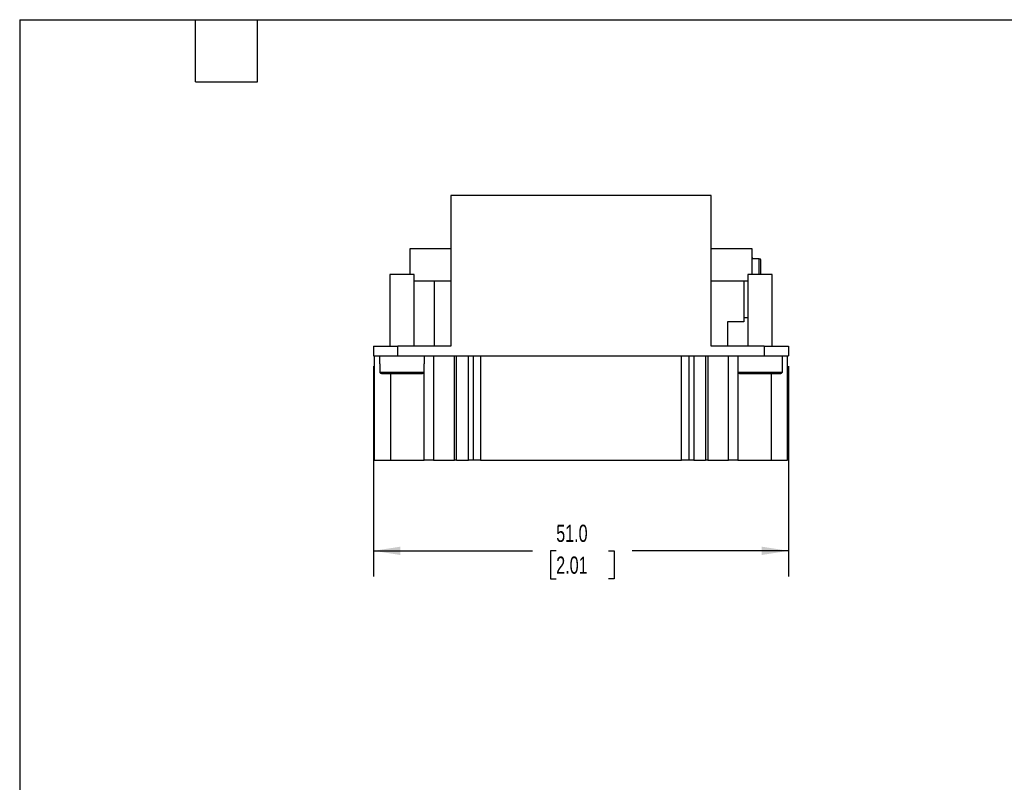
# Model space of a CAD drawing. Header units: millimetres. Extents: x 6 to 273, y 6 to 210.
# Tile 2 of 5: x 6 to 127, y 116 to 210. Entities that reach past the tile are written whole.
import ezdxf

# ---------------------------------------------------------------- set-up
doc = ezdxf.new("R2010")
doc.units = ezdxf.units.MM
doc.linetypes.add('SLD-Solid', pattern=[0])
doc.layers.add('DIMENSIONS', color=140, linetype='SLD-Solid', lineweight=25)
doc.layers.add('TEXT', color=140, linetype='SLD-Solid', lineweight=25)
doc.styles.add('SLDTEXTSTYLE0', font='TXT', dxfattribs={"width": 0.7})
doc.dimstyles.new('SLDDIMSTYLE0', dxfattribs={"dimtxt": 2.158008, "dimasz": 3.302, "dimexe": 0, "dimexo": 0.0625, "dimgap": 0.539502, "dimtad": 0, "dimtih": 1, "dimtoh": 1, "dimrnd": 1e-09, "dimzin": 4, "dimdsep": 46, "dimtxsty": 'SLDTEXTSTYLE0', "dimsah": 1, "dimcen": 0.09, "dimadec": 0, "dimazin": 1, "dimtfac": 1, "dimtofl": 0, "dimtmove": 0, "dimatfit": 3, "dimfxl": 0, "dimfrac": 2, "dimtolj": 1, "dimtzin": 12, "dimarcsym": 0})

# ---------------------------------------------------------------- blocks, each defined once
blk = doc.blocks.new('_D_6')
at = {"layer": 'DIMENSIONS'}
for p, q in [((49.82, 166.96), (49.82, 141.1)), ((100.82, 166.96), (100.82, 141.1)), ((49.82, 144.27), (69.35, 144.27)), ((72.27, 144.27), (71.55, 144.27)), ((71.55, 144.27), (71.55, 140.84)), ((78.68, 144.27), (79.41, 144.27)), ((79.41, 144.27), (79.41, 140.84)), ((100.82, 144.27), (81.61, 144.27)), ((71.55, 140.84), (72.27, 140.84)), ((79.41, 140.84), (78.68, 140.84))]:
    blk.add_line(p, q, dxfattribs=at)
for points in [[(49.82, 144.27), (53.12, 143.76), (53.12, 144.78)], [(100.82, 144.27), (97.52, 144.78), (97.52, 143.76)]]:
    blk.add_solid(points, dxfattribs=at)
at = {"layer": 'DIMENSIONS', "char_height": 2.117, "attachment_point": 1, "style": 'SLDTEXTSTYLE0'}
for s, insert in [('51.0', (72.27, 147.48)), ('2.01', (72.27, 143.57))]:
    blk.add_mtext(s, dxfattribs=dict(at, insert=insert))

msp = doc.modelspace()

# ---------------------------------------------------------------- linework, layer by layer
for p, q in [((59.323, 187.932), (59.323, 169.432)), ((91.323, 187.932), (59.323, 187.932)), ((91.323, 169.432), (91.323, 187.932)), ((54.323, 181.432), (59.323, 181.432)), ((54.323, 178.232), (54.323, 181.432)), ((91.323, 181.432), (96.323, 181.432)), ((96.323, 181.432), (96.323, 178.232)), ((96.423, 180.253), (96.323, 180.253)), ((96.423, 180.253), (96.423, 180.169)), ((97.223, 180.174), (96.423, 180.174)), ((97.223, 180.169), (96.423, 180.169)), ((97.223, 180.169), (97.223, 180.174)), ((97.223, 178.232), (97.223, 180.169)), ((51.823, 178.232), (51.823, 169.432)), ((54.823, 178.232), (51.823, 178.232)), ((54.823, 169.432), (54.823, 178.232)), ((95.823, 178.232), (95.823, 169.432)), ((98.823, 178.232), (95.823, 178.232)), ((98.823, 169.432), (98.823, 178.232)), ((59.323, 177.432), (54.823, 177.432)), ((57.323, 169.432), (57.323, 177.432)), ((95.823, 177.432), (91.323, 177.432)), ((95.323, 177.432), (95.323, 172.432)), ((95.323, 172.432), (93.323, 172.432)), ((93.323, 172.432), (93.323, 169.432)), ((95.323, 172.932), (95.823, 172.932)), ((49.823, 169.432), (49.823, 168.232)), ((49.823, 169.432), (52.823, 169.432)), ((52.823, 168.232), (52.823, 169.432)), ((59.323, 169.432), (52.823, 169.432)), ((97.823, 169.432), (91.323, 169.432)), ((97.823, 169.432), (97.823, 168.232)), ((97.823, 169.432), (100.823, 169.432)), ((100.823, 169.432), (100.823, 168.232)), ((49.823, 168.232), (52.823, 168.232)), ((49.94, 155.432), (49.94, 168.232)), ((50.573, 168.232), (50.573, 167.232)), ((52.823, 168.232), (97.823, 168.232)), ((56.073, 167.232), (56.073, 168.232)), ((57.195, 168.232), (57.195, 155.432)), ((59.759, 155.432), (59.759, 168.232)), ((60.03, 155.432), (60.03, 168.232)), ((61.473, 155.432), (61.473, 168.232)), ((62.09, 155.432), (62.09, 168.232)), ((62.973, 168.232), (62.973, 155.432)), ((87.673, 155.432), (87.673, 168.232)), ((88.555, 168.232), (88.555, 155.432)), ((89.173, 168.232), (89.173, 155.432)), ((90.615, 168.232), (90.615, 155.432)), ((90.886, 168.232), (90.886, 155.432)), ((93.45, 155.432), (93.45, 168.232)), ((94.573, 168.232), (94.573, 167.232)), ((97.823, 168.232), (100.823, 168.232)), ((100.073, 167.232), (100.073, 168.232)), ((100.705, 155.432), (100.705, 168.232)), ((50.628, 167.232), (50.573, 167.232)), ((50.628, 166.232), (50.628, 167.232)), ((56.073, 167.232), (56.017, 167.232)), ((56.017, 167.232), (56.017, 166.232)), ((56.051, 155.432), (56.051, 167.232)), ((94.628, 167.232), (94.573, 167.232)), ((94.594, 167.232), (94.594, 155.432)), ((94.628, 166.232), (94.628, 167.232)), ((100.073, 167.232), (100.017, 167.232)), ((100.017, 167.232), (100.017, 166.232)), ((50.628, 166.232), (56.017, 166.232)), ((51.94, 155.432), (51.94, 166.032)), ((94.628, 166.232), (100.017, 166.232)), ((98.705, 155.432), (98.705, 166.032)), ((49.94, 155.432), (51.94, 155.432)), ((51.94, 155.432), (56.051, 155.432)), ((57.195, 155.432), (56.051, 155.432)), ((57.195, 155.432), (59.759, 155.432)), ((60.03, 155.432), (59.759, 155.432)), ((60.03, 155.432), (61.473, 155.432)), ((62.09, 155.432), (61.473, 155.432)), ((62.973, 155.432), (62.09, 155.432)), ((62.973, 155.432), (87.673, 155.432)), ((88.555, 155.432), (87.673, 155.432)), ((89.173, 155.432), (88.555, 155.432)), ((89.173, 155.432), (90.615, 155.432)), ((90.886, 155.432), (90.615, 155.432)), ((90.886, 155.432), (93.45, 155.432)), ((94.594, 155.432), (93.45, 155.432)), ((94.594, 155.432), (98.705, 155.432)), ((98.705, 155.432), (100.705, 155.432))]:
    msp.add_line(p, q)
for centre, radius, start, end in [((97.223, 179.974), 0.2, 0, 90), ((97.225, 179.971), 0.198, 0.74864, 90.72957)]:
    msp.add_arc(centre, radius, start, end)
for points, knots in [([(97.423, 178.232), (97.423, 178.297), (97.423, 178.53), (97.423, 178.884), (97.423, 179.28), (97.423, 179.594), (97.423, 179.837), (97.423, 179.928), (97.423, 179.974)], [0, 0, 0, 0, 0.0745564, 0.2639877, 0.4532347, 0.642666, 0.8212877, 1, 1, 1, 1]), ([(50.885, 166.032), (50.868, 166.033), (50.836, 166.034), (50.792, 166.044), (50.755, 166.057), (50.713, 166.079), (50.671, 166.114), (50.635, 166.17), (50.63, 166.212), (50.628, 166.232)], [0, 0, 0, 0, 0.1540475, 0.2887595, 0.4042498, 0.5007032, 0.6964173, 0.8591263, 1, 1, 1, 1]), ([(55.76, 166.032), (55.599, 166.032), (55.276, 166.032), (54.399, 166.032), (53.868, 166.032), (52.777, 166.032), (52.246, 166.032), (51.369, 166.032), (51.046, 166.032), (50.885, 166.032)], [0, 0, 0, 0, 0.25, 0.25, 0.5, 0.5, 0.75, 0.75, 1, 1, 1, 1]), ([(56.017, 166.232), (56.016, 166.22), (56.015, 166.196), (56.002, 166.161), (55.983, 166.128), (55.955, 166.098), (55.913, 166.067), (55.848, 166.039), (55.792, 166.034), (55.76, 166.032)], [0, 0, 0, 0, 0.0831042, 0.171932, 0.2696425, 0.3786252, 0.5006088, 0.7119837, 1, 1, 1, 1]), ([(94.885, 166.032), (94.868, 166.033), (94.836, 166.034), (94.792, 166.044), (94.755, 166.057), (94.713, 166.079), (94.671, 166.114), (94.635, 166.17), (94.63, 166.212), (94.628, 166.232)], [0, 0, 0, 0, 0.15404753, 0.28875949, 0.40424983, 0.50070325, 0.69641731, 0.85912629, 1, 1, 1, 1]), ([(99.76, 166.032), (99.599, 166.032), (99.276, 166.032), (98.399, 166.032), (97.868, 166.032), (96.777, 166.032), (96.246, 166.032), (95.369, 166.032), (95.046, 166.032), (94.885, 166.032)], [0, 0, 0, 0, 0.25, 0.25, 0.5, 0.5, 0.75, 0.75, 1, 1, 1, 1]), ([(100.017, 166.232), (100.016, 166.22), (100.015, 166.196), (100.002, 166.161), (99.983, 166.128), (99.955, 166.098), (99.913, 166.067), (99.848, 166.039), (99.792, 166.034), (99.76, 166.032)], [0, 0, 0, 0, 0.0831042, 0.171932, 0.2696425, 0.3786252, 0.5006088, 0.7119837, 1, 1, 1, 1])]:
    msp.add_open_spline(points, degree=3, knots=knots)
at = {"layer": 'TEXT'}
for p, q in [((6.35, 209.55), (273.05, 209.55)), ((6.35, 209.55), (6.35, 6.35)), ((27.94, 201.93), (27.94, 209.55)), ((35.56, 201.93), (35.56, 209.55)), ((27.94, 201.93), (35.56, 201.93))]:
    msp.add_line(p, q, dxfattribs=at)

# ---------------------------------------------------------------- dimensions: what is measured, and where the dimension line sits
at = {"layer": 'DIMENSIONS'}
dim = msp.add_linear_dim(base=(100.823, 144.271), p1=(49.823, 168.232), p2=(100.823, 168.232), dimstyle='SLDDIMSTYLE0', dxfattribs=at)
dim.commit()
dim.dimension.update_dxf_attribs({"geometry": '_D_6', "text_midpoint": (75.477, 144.271), "dimtype": 160})

doc.saveas('drawing.dxf')
